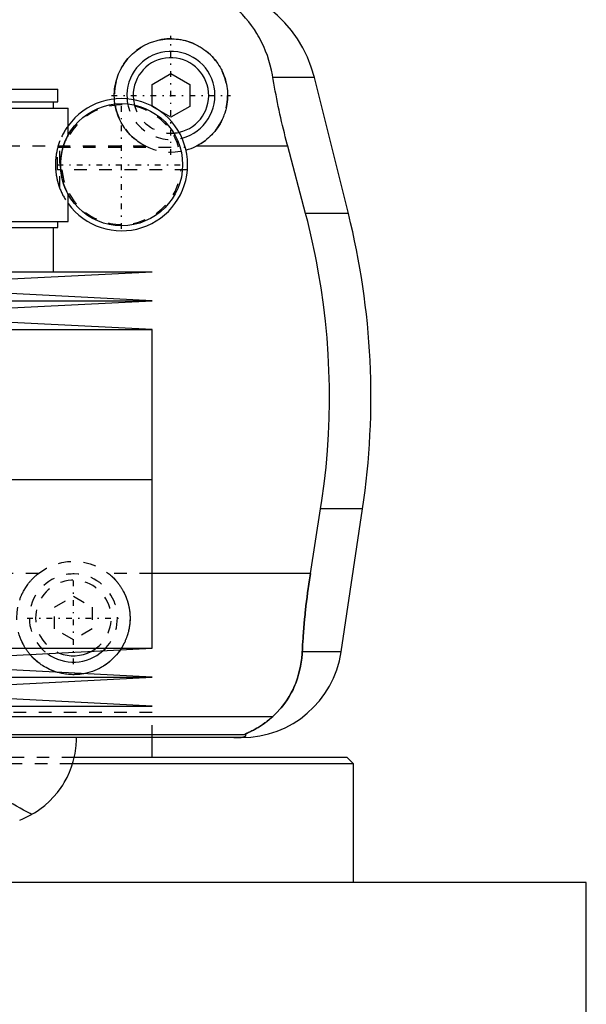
# Model space of a CAD drawing. Extents: x -90 to 90, y -319 to 827.
# Tile 6 of 11: x 34 to 80, y -21 to 57. Entities that reach past the tile are written whole.
import ezdxf

# ---------------------------------------------------------------- set-up
doc = ezdxf.new("R2010")
doc.units = 0
doc.linetypes.add('CENTER', pattern=[1.5, 0.45, -0.5, 0.05, -0.5])
doc.linetypes.add('DASHED', pattern=[2, 1, -1])
for name, color, linetype in [('AM_0', 7, 'CONTINUOUS'), ('AM_3', 7, 'DASHED'), ('AM_7', 7, 'CENTER')]:
    doc.layers.add(name, color=color, linetype=linetype)

msp = doc.modelspace()

# ---------------------------------------------------------------- linework, layer by layer
at = {"layer": 'AM_0', "color": 7, "linetype": 'CONTINUOUS'}
for p, q in [((45, 51.866), (46.5, 52.732)), ((46.5, 52.732), (48, 51.866)), ((57.893, 52.426), (54.602, 52.426)), ((60.596, 41.616), (57.893, 52.426)), ((45, 50.134), (45, 51.866)), ((48, 51.866), (48, 50.134)), ((-37.525, 51.5), (37.525, 51.5)), ((37.525, 50.5), (37.525, 51.5)), ((-37.525, 50.5), (37.525, 50.5)), ((37.175, 50), (37.175, 50.5)), ((46.5, 49.268), (45, 50.134)), ((48, 50.134), (46.5, 49.268)), ((-38.325, 50), (38.325, 50)), ((38.325, 47.837), (38.325, 50)), ((55.781, 46.968), (48.498, 46.968)), ((57.2, 41.616), (55.781, 46.968)), ((38.325, 41), (38.325, 43.163)), ((60.596, 41.616), (57.2, 41.616)), ((-38.325, 41), (38.325, 41)), ((37.525, 40.5), (37.525, 41)), ((-37.525, 40.5), (37.525, 40.5)), ((37.175, 37), (37.175, 40.5)), ((-45, 37), (45, 37)), ((22.5, 35.85), (45, 37)), ((45, 34.7), (22.5, 35.85)), ((-45, 34.7), (45, 34.7)), ((22.5, 33.55), (45, 34.7)), ((45, 32.4), (22.5, 33.55)), ((-45, 32.4), (45, 32.4)), ((45, 20.5), (45, 32.4)), ((-45, 20.5), (45, 20.5)), ((45, 7.1), (45, 20.5)), ((57.58, 13.032), (58.394, 18.159)), ((61.724, 18.159), (58.394, 18.159)), ((60.021, 6.813), (61.724, 18.159)), ((57.58, 13.032), (45, 13.032)), ((-45, 7.1), (45, 7.1)), ((22.5, 5.95), (45, 7.1)), ((60.021, 6.813), (56.932, 6.813)), ((45, 4.8), (22.5, 5.95)), ((-45, 4.8), (45, 4.8)), ((22.5, 3.65), (45, 4.8)), ((45, 2.5), (22.5, 3.65)), ((-45, 2.5), (45, 2.5)), ((21.4, 1.693), (54.6, 1.693)), ((29.831, 0.254), (52.378, 0.254)), ((52.11, 0), (30.286, 0)), ((45, -1.58), (45, 0)), ((61, -2.08), (38.684, -2.08)), ((60.5, -1.58), (38.837, -1.58)), ((61, -2.08), (60.5, -1.58)), ((61, -11.5), (61, -2.08)), ((79.5, -11.5), (20.023, -11.5)), ((79.5, -28.2), (79.5, -11.5))]:
    msp.add_line(p, q, dxfattribs=at)
for points in [[(54.602, 52.426, 0), (54.568, 52.624, 0), (54.487, 53.017, 0), (54.393, 53.404, 0), (54.34, 53.595, 0), (54.284, 53.785, 0), (54.161, 54.159, 0), (54.024, 54.526, 0), (53.873, 54.885, 0), (53.708, 55.236, 0), (53.529, 55.579, 0), (53.435, 55.747, 0), (53.337, 55.912, 0), (53.131, 56.236, 0), (52.912, 56.55, 0), (52.68, 56.852, 0), (52.435, 57.144, 0), (52.177, 57.424, 0), (52.043, 57.559, 0), (51.906, 57.692, 0), (51.622, 57.947, 0), (51.326, 58.19, 0), (51.173, 58.307, 0)], [(42.009, 50.721, 0), (42.004, 50.808, 0), (42, 50.982, 0), (42.003, 51.156, 0), (42.007, 51.243, 0), (42.012, 51.33, 0), (42.029, 51.506, 0), (42.052, 51.682, 0), (42.083, 51.858, 0), (42.12, 52.033, 0), (42.165, 52.208, 0), (42.19, 52.294, 0), (42.217, 52.38, 0), (42.276, 52.551, 0), (42.341, 52.719, 0), (42.413, 52.884, 0), (42.492, 53.046, 0), (42.577, 53.204, 0), (42.622, 53.282, 0), (42.668, 53.359, 0), (42.764, 53.509, 0), (42.866, 53.654, 0), (42.919, 53.725, 0), (42.973, 53.794, 0), (43.084, 53.929, 0), (43.199, 54.058, 0), (43.258, 54.121, 0), (43.318, 54.182, 0), (43.441, 54.3, 0), (43.57, 54.416, 0), (43.706, 54.527, 0), (43.847, 54.635, 0), (43.993, 54.737, 0), (44.069, 54.787, 0), (44.145, 54.835, 0), (44.302, 54.927, 0), (44.463, 55.013, 0), (44.628, 55.092, 0), (44.797, 55.165, 0), (44.968, 55.231, 0), (45.055, 55.262, 0), (45.143, 55.29, 0), (45.319, 55.342, 0), (45.498, 55.387, 0), (45.677, 55.424, 0), (45.857, 55.454, 0), (46.037, 55.476, 0), (46.127, 55.485, 0), (46.216, 55.491, 0), (46.395, 55.499, 0), (46.571, 55.499, 0), (46.749, 55.493, 0), (46.928, 55.48, 0), (47.108, 55.459, 0), (47.198, 55.446, 0), (47.288, 55.43, 0), (47.468, 55.395, 0), (47.646, 55.352, 0), (47.823, 55.301, 0), (47.998, 55.243, 0), (48.171, 55.178, 0), (48.256, 55.143, 0), (48.34, 55.107, 0), (48.505, 55.028, 0), (48.667, 54.944, 0), (48.747, 54.899, 0), (48.825, 54.853, 0), (48.978, 54.756, 0), (49.125, 54.655, 0), (49.197, 54.602, 0), (49.268, 54.548, 0), (49.404, 54.437, 0), (49.535, 54.323, 0), (49.659, 54.205, 0), (49.778, 54.083, 0), (49.894, 53.955, 0), (49.951, 53.888, 0), (50.006, 53.821, 0), (50.114, 53.681, 0), (50.217, 53.537, 0), (50.314, 53.388, 0), (50.406, 53.235, 0), (50.492, 53.077, 0), (50.533, 52.997, 0), (50.572, 52.916, 0), (50.645, 52.751, 0), (50.712, 52.584, 0), (50.772, 52.413, 0), (50.825, 52.241, 0), (50.872, 52.067, 0), (50.892, 51.98, 0), (50.911, 51.892, 0), (50.943, 51.716, 0), (50.967, 51.54, 0), (50.985, 51.364, 0), (50.996, 51.189, 0), (51, 51.016, 0), (50.999, 50.929, 0), (50.997, 50.842, 0), (50.988, 50.666, 0), (50.971, 50.489, 0), (50.947, 50.31, 0), (50.915, 50.132, 0), (50.876, 49.953, 0), (50.854, 49.864, 0), (50.83, 49.775, 0), (50.776, 49.598, 0), (50.715, 49.423, 0), (50.681, 49.336, 0), (50.646, 49.251, 0), (50.57, 49.081, 0), (50.488, 48.914, 0), (50.444, 48.833, 0), (50.398, 48.752, 0), (50.303, 48.594, 0), (50.201, 48.44, 0), (50.094, 48.292, 0), (49.981, 48.149, 0), (49.864, 48.012, 0), (49.804, 47.945, 0), (49.743, 47.881, 0), (49.618, 47.756, 0), (49.487, 47.635, 0), (49.35, 47.518, 0), (49.207, 47.405, 0), (49.058, 47.298, 0), (48.982, 47.246, 0), (48.904, 47.196, 0), (48.745, 47.1, 0), (48.581, 47.01, 0), (48.498, 46.968, 0)], [(55.781, 46.968, 0), (55.741, 47.12, 0), (55.662, 47.424, 0), (55.585, 47.726, 0), (55.547, 47.877, 0), (55.51, 48.027, 0), (55.436, 48.327, 0), (55.365, 48.626, 0), (55.296, 48.924, 0), (55.227, 49.223, 0), (55.161, 49.525, 0), (55.128, 49.676, 0), (55.095, 49.827, 0), (55.031, 50.131, 0), (54.968, 50.435, 0), (54.907, 50.741, 0), (54.848, 51.047, 0), (54.79, 51.353, 0), (54.762, 51.506, 0), (54.735, 51.66, 0), (54.68, 51.966, 0), (54.628, 52.273, 0), (54.602, 52.426, 0)], [(58.394, 18.159, 0), (58.495, 18.825, 0), (58.674, 20.156, 0), (58.821, 21.482, 0), (58.882, 22.142, 0), (58.935, 22.799, 0), (59.018, 24.102, 0), (59.071, 25.384, 0), (59.094, 26.642, 0), (59.089, 27.883, 0), (59.057, 29.149, 0), (59.03, 29.791, 0), (58.995, 30.438, 0), (58.902, 31.746, 0), (58.777, 33.067, 0), (58.62, 34.395, 0), (58.431, 35.726, 0), (58.21, 37.055, 0), (58.088, 37.717, 0), (57.958, 38.376, 0), (57.676, 39.685, 0), (57.366, 40.978, 0), (57.2, 41.616, 0)], [(56.932, 6.813, 0), (56.941, 6.985, 0), (56.96, 7.331, 0), (56.981, 7.678, 0), (56.992, 7.852, 0), (57.004, 8.026, 0), (57.03, 8.374, 0), (57.058, 8.723, 0), (57.088, 9.071, 0), (57.12, 9.42, 0), (57.155, 9.769, 0), (57.173, 9.943, 0), (57.191, 10.117, 0), (57.23, 10.464, 0), (57.27, 10.81, 0), (57.313, 11.155, 0), (57.357, 11.498, 0), (57.403, 11.84, 0), (57.427, 12.01, 0), (57.451, 12.18, 0), (57.501, 12.52, 0), (57.553, 12.861, 0), (57.58, 13.032, 0)], [(37.475, 5.185, 0), (37.403, 5.206, 0), (37.26, 5.254, 0), (37.119, 5.306, 0), (37.049, 5.334, 0), (36.98, 5.363, 0), (36.843, 5.424, 0), (36.709, 5.49, 0), (36.577, 5.559, 0), (36.448, 5.633, 0), (36.322, 5.711, 0), (36.261, 5.751, 0), (36.2, 5.792, 0), (36.081, 5.877, 0), (35.965, 5.965, 0), (35.854, 6.056, 0), (35.746, 6.149, 0), (35.643, 6.245, 0), (35.593, 6.293, 0), (35.544, 6.343, 0), (35.447, 6.444, 0), (35.352, 6.55, 0), (35.306, 6.604, 0)], [(42.472, 6.97, 0), (42.416, 6.89, 0), (42.299, 6.734, 0), (42.177, 6.584, 0), (42.115, 6.512, 0), (42.051, 6.441, 0), (41.919, 6.305, 0), (41.782, 6.175, 0), (41.638, 6.049, 0), (41.487, 5.928, 0), (41.328, 5.812, 0), (41.247, 5.756, 0), (41.163, 5.702, 0), (40.993, 5.599, 0), (40.816, 5.502, 0), (40.635, 5.414, 0), (40.45, 5.333, 0), (40.261, 5.261, 0), (40.165, 5.228, 0), (40.069, 5.198, 0), (39.874, 5.143, 0), (39.678, 5.097, 0), (39.579, 5.077, 0)], [(54.6, 1.693, 0), (54.718, 1.8, 0), (54.945, 2.021, 0), (55.16, 2.253, 0), (55.263, 2.372, 0), (55.363, 2.494, 0), (55.554, 2.744, 0), (55.733, 3.004, 0), (55.901, 3.271, 0), (56.056, 3.547, 0), (56.199, 3.831, 0), (56.266, 3.975, 0), (56.33, 4.121, 0), (56.448, 4.419, 0), (56.554, 4.722, 0), (56.647, 5.031, 0), (56.727, 5.345, 0), (56.795, 5.664, 0), (56.824, 5.825, 0), (56.85, 5.988, 0), (56.893, 6.315, 0), (56.922, 6.646, 0), (56.932, 6.813, 0)], [(52.378, 0.254, 0), (52.377, 0.255, 0), (52.376, 0.256, 0), (52.375, 0.258, 0), (52.375, 0.259, 0), (52.376, 0.26, 0), (52.377, 0.263, 0), (52.379, 0.265, 0), (52.381, 0.268, 0), (52.385, 0.271, 0), (52.389, 0.274, 0), (52.391, 0.275, 0), (52.394, 0.277, 0), (52.4, 0.281, 0), (52.406, 0.284, 0), (52.413, 0.288, 0), (52.421, 0.292, 0), (52.429, 0.296, 0), (52.433, 0.299, 0), (52.438, 0.301, 0), (52.447, 0.306, 0), (52.457, 0.31, 0), (52.462, 0.313, 0), (52.468, 0.315, 0), (52.479, 0.321, 0), (52.49, 0.326, 0), (52.496, 0.329, 0), (52.502, 0.331, 0), (52.514, 0.337, 0), (52.527, 0.343, 0), (52.54, 0.349, 0), (52.553, 0.355, 0), (52.567, 0.361, 0), (52.574, 0.364, 0), (52.581, 0.368, 0), (52.595, 0.374, 0), (52.61, 0.381, 0), (52.663, 0.405, 0), (52.763, 0.452, 0), (52.876, 0.506, 0), (52.999, 0.568, 0), (53.064, 0.602, 0), (53.132, 0.638, 0), (53.273, 0.717, 0), (53.426, 0.807, 0), (53.588, 0.908, 0), (53.758, 1.021, 0), (53.936, 1.147, 0), (54.027, 1.214, 0), (54.12, 1.286, 0), (54.309, 1.438, 0), (54.502, 1.605, 0), (54.6, 1.693, 0)], [(34.484, -6.545, 0), (34.742, -6.441, 0), (35.22, -6.216, 0), (35.664, -5.965, 0), (35.877, -5.829, 0), (36.083, -5.686, 0), (36.476, -5.382, 0), (36.842, -5.055, 0), (37.18, -4.708, 0), (37.49, -4.343, 0), (37.771, -3.962, 0), (37.901, -3.766, 0), (38.023, -3.567, 0), (38.245, -3.162, 0), (38.438, -2.747, 0), (38.602, -2.326, 0), (38.737, -1.901, 0), (38.843, -1.475, 0), (38.885, -1.261, 0), (38.921, -1.048, 0), (38.972, -0.625, 0), (38.997, -0.207, 0), (39, 0, 0)], [(51.492, 0, 0), (51.497, 0, 0), (51.506, 0, 0), (51.516, 0, 0), (51.521, 0, 0), (51.525, 0, 0), (51.535, 0, 0), (51.544, 0, 0), (51.553, 0, 0), (51.562, 0, 0), (51.57, 0, 0), (51.574, 0, 0), (51.579, 0, 0), (51.587, 0.001, 0), (51.596, 0.001, 0), (51.605, 0.001, 0), (51.614, 0.001, 0), (51.623, 0.001, 0), (51.627, 0.001, 0), (51.631, 0.001, 0), (51.64, 0.001, 0), (51.649, 0.002, 0), (51.653, 0.002, 0), (51.657, 0.002, 0), (51.666, 0.002, 0), (51.674, 0.002, 0), (51.678, 0.002, 0), (51.682, 0.002, 0), (51.689, 0.003, 0), (51.697, 0.003, 0), (51.704, 0.003, 0), (51.712, 0.003, 0), (51.719, 0.003, 0), (51.723, 0.004, 0), (51.726, 0.004, 0), (51.734, 0.004, 0), (51.741, 0.004, 0), (51.748, 0.004, 0), (51.756, 0.005, 0), (51.763, 0.005, 0), (51.766, 0.005, 0), (51.77, 0.005, 0), (51.777, 0.006, 0), (51.784, 0.006, 0), (51.79, 0.006, 0), (51.797, 0.007, 0), (51.803, 0.007, 0), (51.807, 0.007, 0), (51.81, 0.007, 0), (51.816, 0.007, 0), (51.822, 0.008, 0), (51.842, 0.009, 0), (51.874, 0.011, 0), (51.89, 0.012, 0), (51.905, 0.013, 0), (51.934, 0.015, 0), (51.962, 0.017, 0), (51.988, 0.019, 0), (52.012, 0.022, 0), (52.035, 0.024, 0), (52.046, 0.025, 0), (52.057, 0.026, 0), (52.077, 0.029, 0), (52.096, 0.031, 0), (52.105, 0.032, 0), (52.113, 0.033, 0), (52.129, 0.036, 0), (52.145, 0.038, 0), (52.153, 0.039, 0), (52.16, 0.04, 0), (52.175, 0.043, 0), (52.189, 0.045, 0), (52.234, 0.053, 0), (52.298, 0.069, 0), (52.348, 0.084, 0), (52.386, 0.099, 0), (52.413, 0.113, 0), (52.423, 0.121, 0), (52.432, 0.128, 0), (52.445, 0.142, 0), (52.452, 0.157, 0), (52.454, 0.171, 0), (52.451, 0.186, 0), (52.443, 0.201, 0), (52.437, 0.209, 0), (52.43, 0.216, 0), (52.412, 0.231, 0), (52.391, 0.247, 0), (52.378, 0.254, 0)]]:
    msp.add_polyline3d(points, dxfattribs=at)
msp.add_circle((42.575, 45.5), 4.85, dxfattribs=at)
for centre, radius, start, end in [((48.192, 50), 10, 14.03784, 90), ((46.5, 51), 3.5, 284.58117, 184.39276), ((46.5, 51), 3, 282.55225, 186.42168), ((42.575, 45.5), 5.25, 215.95057, 144.04943), ((46.5, 51), 4.5, 285.39858, 296.36283), ((2.388, 27.062), 60, 351.46703, 14.03784), ((38.75, 9.5), 3.5, 233.81908, 312.03273), ((38.75, 9.5), 3, 247.78959, 298.06222), ((52.11, 8), 8, 270, 351.46703)]:
    msp.add_arc(centre, radius, start, end, dxfattribs=at)
at = {"layer": 'AM_3', "color": 6, "linetype": 'DASHED'}
for p, q in [((44.502, 46.968), (-38.325, 46.968)), ((37.68, 43.601), (37.68, 47.399)), ((37.5, 45.1), (37.5, 46.844)), ((37.515, 46.9), (47.635, 46.9)), ((47.81, 45.1), (37.5, 45.1)), ((35.962, 13.032), (-35.962, 13.032)), ((45, 13.032), (41.538, 13.032)), ((37.25, 10.366), (38.75, 11.232)), ((38.75, 11.232), (40.25, 10.366)), ((37.25, 8.634), (37.25, 10.366)), ((40.25, 10.366), (40.25, 8.634)), ((38.75, 7.768), (37.25, 8.634)), ((40.25, 8.634), (38.75, 7.768)), ((45, 2), (-45, 2)), ((45, 2), (-45, 2)), ((45, 0), (45, 2)), ((38.837, -1.58), (-38.837, -1.58)), ((38.684, -2.08), (-38.684, -2.08))]:
    msp.add_line(p, q, dxfattribs=at)
for points in [[(42.051, 50.322, 0), (42.042, 50.389, 0), (42.025, 50.522, 0), (42.013, 50.655, 0), (42.009, 50.721, 0)], [(44.502, 46.968, 0), (44.393, 47.024, 0), (44.181, 47.144, 0), (43.977, 47.274, 0), (43.878, 47.343, 0), (43.781, 47.414, 0), (43.595, 47.563, 0), (43.42, 47.719, 0), (43.255, 47.882, 0), (43.098, 48.055, 0), (42.948, 48.238, 0), (42.875, 48.333, 0), (42.806, 48.431, 0), (42.673, 48.632, 0), (42.551, 48.842, 0), (42.44, 49.058, 0), (42.341, 49.281, 0), (42.255, 49.507, 0), (42.216, 49.622, 0), (42.181, 49.738, 0), (42.119, 49.971, 0), (42.071, 50.205, 0), (42.051, 50.322, 0)], [(38.325, 47.837, 0), (38.323, 47.833, 0), (38.304, 47.798, 0), (38.266, 47.725, 0), (38.239, 47.673, 0), (38.208, 47.609, 0), (38.165, 47.519, 0), (38.152, 47.491, 0), (38.139, 47.46, 0), (38.132, 47.445, 0), (38.125, 47.428, 0), (38.111, 47.395, 0), (38.096, 47.36, 0), (38.081, 47.323, 0), (38.065, 47.285, 0), (38.05, 47.244, 0), (38.042, 47.224, 0), (38.034, 47.202, 0), (38.017, 47.158, 0), (38.001, 47.112, 0), (37.984, 47.063, 0), (37.967, 47.012, 0), (37.949, 46.958, 0), (37.941, 46.931, 0), (37.932, 46.902, 0), (37.915, 46.843, 0), (37.897, 46.78, 0), (37.879, 46.714, 0), (37.862, 46.644, 0), (37.844, 46.569, 0), (37.836, 46.529, 0), (37.827, 46.489, 0), (37.81, 46.402, 0), (37.8, 46.348, 0), (37.797, 46.331, 0), (37.794, 46.315, 0), (37.793, 46.307, 0), (37.791, 46.298, 0), (37.788, 46.281, 0), (37.786, 46.264, 0), (37.783, 46.247, 0), (37.78, 46.229, 0), (37.777, 46.211, 0), (37.776, 46.202, 0), (37.775, 46.193, 0), (37.772, 46.174, 0), (37.769, 46.155, 0), (37.767, 46.136, 0), (37.764, 46.117, 0), (37.762, 46.098, 0), (37.761, 46.088, 0), (37.76, 46.078, 0), (37.757, 46.058, 0), (37.755, 46.038, 0), (37.753, 46.018, 0), (37.751, 45.997, 0), (37.748, 45.977, 0), (37.747, 45.966, 0), (37.746, 45.956, 0), (37.745, 45.935, 0), (37.743, 45.914, 0), (37.742, 45.903, 0), (37.741, 45.892, 0), (37.739, 45.871, 0), (37.738, 45.849, 0), (37.737, 45.838, 0), (37.736, 45.827, 0), (37.735, 45.805, 0), (37.733, 45.783, 0), (37.732, 45.761, 0), (37.731, 45.739, 0), (37.73, 45.716, 0), (37.729, 45.705, 0), (37.729, 45.694, 0), (37.728, 45.671, 0), (37.727, 45.648, 0), (37.727, 45.626, 0), (37.726, 45.603, 0), (37.726, 45.58, 0), (37.725, 45.569, 0), (37.725, 45.557, 0), (37.725, 45.534, 0), (37.725, 45.511, 0), (37.725, 45.5, 0), (37.725, 45.489, 0), (37.725, 45.466, 0), (37.725, 45.443, 0), (37.725, 45.431, 0), (37.726, 45.42, 0), (37.726, 45.397, 0), (37.727, 45.374, 0), (37.727, 45.352, 0), (37.728, 45.329, 0), (37.729, 45.306, 0), (37.729, 45.295, 0), (37.73, 45.284, 0), (37.731, 45.261, 0), (37.732, 45.239, 0), (37.733, 45.217, 0), (37.735, 45.195, 0), (37.736, 45.173, 0), (37.737, 45.162, 0), (37.738, 45.151, 0), (37.739, 45.129, 0), (37.741, 45.108, 0), (37.742, 45.097, 0), (37.743, 45.086, 0), (37.745, 45.065, 0), (37.746, 45.044, 0), (37.747, 45.034, 0), (37.748, 45.023, 0), (37.751, 45.003, 0), (37.753, 44.982, 0), (37.755, 44.962, 0), (37.757, 44.942, 0), (37.76, 44.922, 0), (37.761, 44.912, 0), (37.762, 44.902, 0), (37.764, 44.883, 0), (37.767, 44.864, 0), (37.769, 44.845, 0), (37.772, 44.826, 0), (37.775, 44.807, 0), (37.776, 44.798, 0), (37.777, 44.789, 0), (37.78, 44.771, 0), (37.783, 44.753, 0), (37.786, 44.736, 0), (37.788, 44.719, 0), (37.791, 44.702, 0), (37.793, 44.693, 0), (37.794, 44.685, 0), (37.797, 44.669, 0), (37.8, 44.652, 0), (37.81, 44.598, 0), (37.827, 44.511, 0), (37.836, 44.471, 0), (37.844, 44.431, 0), (37.862, 44.356, 0), (37.879, 44.286, 0), (37.897, 44.22, 0), (37.915, 44.157, 0), (37.932, 44.098, 0), (37.941, 44.069, 0), (37.949, 44.042, 0), (37.967, 43.988, 0), (37.984, 43.937, 0), (38.001, 43.888, 0), (38.017, 43.842, 0), (38.034, 43.798, 0), (38.042, 43.776, 0), (38.05, 43.756, 0), (38.065, 43.715, 0), (38.081, 43.677, 0), (38.096, 43.64, 0), (38.111, 43.605, 0), (38.125, 43.572, 0), (38.132, 43.555, 0), (38.139, 43.54, 0), (38.152, 43.509, 0), (38.165, 43.481, 0), (38.208, 43.391, 0), (38.239, 43.327, 0), (38.266, 43.275, 0), (38.304, 43.202, 0), (38.323, 43.167, 0), (38.325, 43.163, 0)], [(37.68, 47.399, 0), (37.655, 47.331, 0), (37.603, 47.185, 0), (37.552, 47.026, 0), (37.527, 46.941, 0), (37.522, 46.926, 0), (37.514, 46.896, 0), (37.506, 46.867, 0), (37.502, 46.851, 0), (37.498, 46.836, 0), (37.49, 46.805, 0), (37.482, 46.774, 0), (37.474, 46.742, 0), (37.466, 46.71, 0), (37.459, 46.677, 0), (37.455, 46.661, 0), (37.451, 46.644, 0), (37.444, 46.61, 0), (37.436, 46.576, 0), (37.429, 46.541, 0), (37.422, 46.506, 0), (37.415, 46.47, 0), (37.412, 46.452, 0), (37.409, 46.433, 0), (37.402, 46.395, 0), (37.395, 46.356, 0), (37.389, 46.316, 0), (37.382, 46.274, 0), (37.376, 46.232, 0), (37.373, 46.21, 0), (37.37, 46.189, 0), (37.365, 46.144, 0), (37.359, 46.099, 0), (37.354, 46.054, 0), (37.35, 46.007, 0), (37.345, 45.96, 0), (37.343, 45.936, 0), (37.341, 45.912, 0), (37.338, 45.864, 0), (37.335, 45.816, 0), (37.332, 45.767, 0), (37.33, 45.718, 0), (37.328, 45.67, 0), (37.327, 45.645, 0), (37.326, 45.621, 0), (37.325, 45.572, 0), (37.325, 45.524, 0), (37.325, 45.5, 0), (37.325, 45.476, 0), (37.325, 45.428, 0), (37.326, 45.379, 0), (37.327, 45.355, 0), (37.328, 45.33, 0), (37.33, 45.282, 0), (37.332, 45.233, 0), (37.335, 45.184, 0), (37.338, 45.136, 0), (37.341, 45.088, 0), (37.343, 45.064, 0), (37.345, 45.04, 0), (37.35, 44.993, 0), (37.354, 44.946, 0), (37.359, 44.901, 0), (37.365, 44.856, 0), (37.37, 44.811, 0), (37.373, 44.79, 0), (37.376, 44.768, 0), (37.382, 44.726, 0), (37.389, 44.684, 0), (37.395, 44.644, 0), (37.402, 44.605, 0), (37.409, 44.567, 0), (37.412, 44.548, 0), (37.415, 44.53, 0), (37.422, 44.494, 0), (37.429, 44.459, 0), (37.436, 44.424, 0), (37.444, 44.39, 0), (37.451, 44.356, 0), (37.455, 44.339, 0), (37.459, 44.323, 0), (37.466, 44.29, 0), (37.474, 44.258, 0), (37.482, 44.226, 0), (37.49, 44.195, 0), (37.498, 44.164, 0), (37.502, 44.149, 0), (37.506, 44.133, 0), (37.514, 44.104, 0), (37.522, 44.074, 0), (37.527, 44.059, 0), (37.531, 44.045, 0), (37.539, 44.016, 0), (37.547, 43.988, 0), (37.552, 43.974, 0), (37.556, 43.96, 0), (37.564, 43.933, 0), (37.573, 43.906, 0), (37.603, 43.815, 0), (37.655, 43.669, 0), (37.68, 43.601, 0)], [(34.476, 10.907, 0), (34.487, 10.94, 0), (34.509, 11.005, 0), (34.532, 11.069, 0), (34.557, 11.133, 0), (34.582, 11.197, 0), (34.609, 11.26, 0), (34.622, 11.292, 0), (34.636, 11.323, 0), (34.664, 11.386, 0), (34.694, 11.448, 0), (34.724, 11.51, 0), (34.755, 11.571, 0), (34.787, 11.632, 0), (34.803, 11.662, 0), (34.82, 11.692, 0), (34.854, 11.752, 0), (34.888, 11.811, 0), (34.924, 11.869, 0), (34.96, 11.927, 0), (34.997, 11.984, 0), (35.016, 12.012, 0), (35.035, 12.04, 0), (35.074, 12.096, 0), (35.114, 12.151, 0), (35.134, 12.178, 0), (35.154, 12.205, 0), (35.195, 12.259, 0), (35.236, 12.311, 0), (35.257, 12.337, 0), (35.278, 12.363, 0), (35.321, 12.414, 0), (35.365, 12.465, 0), (35.409, 12.514, 0), (35.453, 12.563, 0), (35.498, 12.61, 0), (35.521, 12.634, 0), (35.543, 12.657, 0), (35.589, 12.703, 0), (35.636, 12.749, 0), (35.684, 12.794, 0), (35.733, 12.838, 0), (35.782, 12.882, 0), (35.807, 12.904, 0), (35.832, 12.926, 0), (35.883, 12.969, 0), (35.935, 13.011, 0), (35.962, 13.032, 0)], [(41.538, 13.032, 0), (41.563, 13.012, 0), (41.612, 12.973, 0), (41.659, 12.933, 0), (41.683, 12.913, 0), (41.707, 12.892, 0), (41.753, 12.851, 0), (41.799, 12.81, 0), (41.844, 12.768, 0), (41.888, 12.726, 0), (41.931, 12.683, 0), (41.953, 12.661, 0), (41.974, 12.639, 0), (42.016, 12.595, 0), (42.058, 12.551, 0), (42.1, 12.505, 0), (42.141, 12.459, 0), (42.181, 12.411, 0), (42.201, 12.388, 0), (42.221, 12.364, 0), (42.261, 12.315, 0), (42.3, 12.266, 0), (42.319, 12.241, 0), (42.338, 12.216, 0), (42.376, 12.165, 0), (42.413, 12.114, 0), (42.431, 12.088, 0), (42.449, 12.062, 0), (42.485, 12.01, 0), (42.52, 11.957, 0), (42.554, 11.903, 0), (42.588, 11.849, 0), (42.621, 11.794, 0), (42.637, 11.767, 0), (42.653, 11.739, 0), (42.685, 11.683, 0), (42.716, 11.627, 0), (42.745, 11.57, 0), (42.775, 11.513, 0), (42.803, 11.455, 0), (42.817, 11.426, 0), (42.83, 11.397, 0), (42.857, 11.339, 0), (42.883, 11.28, 0), (42.908, 11.221, 0), (42.932, 11.161, 0), (42.955, 11.102, 0), (42.967, 11.072, 0), (42.978, 11.042, 0), (42.999, 10.981, 0), (43.02, 10.921, 0), (43.04, 10.86, 0), (43.059, 10.799, 0), (43.077, 10.737, 0), (43.085, 10.707, 0), (43.094, 10.676, 0), (43.11, 10.614, 0), (43.125, 10.553, 0), (43.14, 10.491, 0), (43.153, 10.429, 0), (43.166, 10.367, 0), (43.172, 10.336, 0), (43.177, 10.305, 0), (43.188, 10.243, 0), (43.198, 10.181, 0), (43.203, 10.15, 0), (43.207, 10.119, 0), (43.215, 10.058, 0), (43.223, 9.996, 0), (43.226, 9.965, 0), (43.229, 9.934, 0), (43.235, 9.873, 0), (43.239, 9.812, 0), (43.243, 9.751, 0), (43.246, 9.69, 0), (43.248, 9.629, 0), (43.249, 9.599, 0), (43.249, 9.569, 0), (43.25, 9.509, 0), (43.25, 9.449, 0), (43.249, 9.389, 0), (43.247, 9.329, 0), (43.244, 9.268, 0), (43.242, 9.238, 0), (43.24, 9.208, 0), (43.236, 9.147, 0), (43.231, 9.086, 0), (43.225, 9.025, 0), (43.218, 8.964, 0), (43.21, 8.903, 0), (43.206, 8.872, 0), (43.202, 8.842, 0), (43.192, 8.781, 0), (43.182, 8.72, 0), (43.171, 8.659, 0), (43.159, 8.598, 0), (43.146, 8.537, 0), (43.139, 8.507, 0), (43.132, 8.476, 0), (43.117, 8.416, 0), (43.102, 8.355, 0), (43.086, 8.295, 0), (43.068, 8.235, 0), (43.05, 8.175, 0), (43.041, 8.145, 0), (43.032, 8.115, 0), (43.012, 8.056, 0), (42.991, 7.996, 0), (42.981, 7.967, 0), (42.97, 7.938, 0), (42.948, 7.879, 0), (42.925, 7.821, 0), (42.913, 7.792, 0), (42.901, 7.763, 0), (42.877, 7.705, 0), (42.851, 7.648, 0), (42.825, 7.591, 0), (42.798, 7.535, 0), (42.771, 7.479, 0), (42.756, 7.451, 0), (42.742, 7.423, 0), (42.713, 7.368, 0), (42.683, 7.313, 0), (42.652, 7.259, 0), (42.621, 7.205, 0), (42.589, 7.152, 0), (42.573, 7.126, 0), (42.556, 7.1, 0), (42.523, 7.048, 0), (42.489, 6.996, 0), (42.472, 6.97, 0)], [(57.58, 13.032, 0), (57.553, 12.861, 0), (57.501, 12.52, 0), (57.451, 12.18, 0), (57.427, 12.01, 0), (57.403, 11.84, 0), (57.357, 11.498, 0), (57.313, 11.155, 0), (57.27, 10.81, 0), (57.23, 10.464, 0), (57.191, 10.117, 0), (57.173, 9.943, 0), (57.155, 9.769, 0), (57.12, 9.42, 0), (57.088, 9.071, 0), (57.058, 8.723, 0), (57.03, 8.374, 0), (57.004, 8.026, 0), (56.992, 7.852, 0), (56.981, 7.678, 0), (56.96, 7.331, 0), (56.941, 6.985, 0), (56.932, 6.813, 0)], [(35.306, 6.604, 0), (35.285, 6.629, 0), (35.244, 6.679, 0), (35.203, 6.73, 0), (35.183, 6.756, 0), (35.164, 6.782, 0), (35.124, 6.834, 0), (35.086, 6.888, 0), (35.048, 6.941, 0), (35.011, 6.996, 0), (34.975, 7.051, 0), (34.957, 7.079, 0), (34.939, 7.107, 0), (34.904, 7.163, 0), (34.87, 7.22, 0), (34.837, 7.278, 0), (34.804, 7.336, 0), (34.773, 7.395, 0), (34.757, 7.424, 0), (34.742, 7.454, 0), (34.712, 7.514, 0), (34.683, 7.574, 0), (34.669, 7.604, 0), (34.655, 7.635, 0), (34.628, 7.696, 0), (34.601, 7.757, 0), (34.588, 7.788, 0), (34.576, 7.819, 0), (34.551, 7.882, 0), (34.527, 7.944, 0), (34.505, 8.007, 0), (34.483, 8.071, 0)], [(56.932, 6.813, 0), (56.922, 6.646, 0), (56.893, 6.315, 0), (56.85, 5.988, 0), (56.824, 5.825, 0), (56.795, 5.664, 0), (56.727, 5.345, 0), (56.647, 5.031, 0), (56.554, 4.722, 0), (56.448, 4.418, 0), (56.329, 4.121, 0), (56.266, 3.975, 0), (56.199, 3.83, 0), (56.056, 3.547, 0), (55.9, 3.271, 0), (55.733, 3.003, 0), (55.554, 2.744, 0), (55.363, 2.494, 0), (55.263, 2.372, 0), (55.16, 2.253, 0), (54.945, 2.021, 0), (54.718, 1.8, 0), (54.6, 1.693, 0)], [(39.579, 5.077, 0), (39.52, 5.066, 0), (39.402, 5.048, 0), (39.285, 5.032, 0), (39.226, 5.025, 0), (39.167, 5.019, 0), (39.05, 5.01, 0), (38.934, 5.004, 0), (38.818, 5.001, 0), (38.702, 5, 0), (38.587, 5.003, 0), (38.528, 5.005, 0), (38.47, 5.009, 0), (38.353, 5.018, 0), (38.236, 5.029, 0), (38.118, 5.045, 0), (38, 5.063, 0), (37.883, 5.084, 0), (37.824, 5.096, 0), (37.765, 5.109, 0), (37.649, 5.137, 0), (37.532, 5.168, 0), (37.475, 5.185, 0)], [(54.6, 1.693, 0), (54.508, 1.609, 0), (54.325, 1.451, 0), (54.145, 1.305, 0), (54.057, 1.237, 0), (53.97, 1.172, 0), (53.799, 1.049, 0), (53.635, 0.938, 0), (53.477, 0.838, 0), (53.327, 0.748, 0), (53.184, 0.667, 0), (53.116, 0.63, 0), (53.051, 0.595, 0), (52.927, 0.531, 0), (52.812, 0.475, 0), (52.704, 0.424, 0), (52.644, 0.396, 0), (52.628, 0.389, 0), (52.612, 0.382, 0), (52.604, 0.378, 0), (52.596, 0.374, 0), (52.581, 0.367, 0), (52.566, 0.361, 0), (52.551, 0.354, 0), (52.537, 0.347, 0), (52.523, 0.341, 0), (52.516, 0.338, 0), (52.509, 0.335, 0), (52.496, 0.329, 0), (52.484, 0.323, 0), (52.478, 0.32, 0), (52.472, 0.317, 0), (52.46, 0.312, 0), (52.449, 0.307, 0), (52.444, 0.304, 0), (52.439, 0.302, 0), (52.429, 0.297, 0), (52.421, 0.292, 0), (52.412, 0.288, 0), (52.405, 0.284, 0), (52.398, 0.28, 0), (52.395, 0.278, 0), (52.392, 0.276, 0), (52.387, 0.272, 0), (52.383, 0.269, 0), (52.38, 0.266, 0), (52.377, 0.263, 0), (52.376, 0.261, 0), (52.375, 0.26, 0), (52.375, 0.259, 0), (52.376, 0.257, 0), (52.377, 0.255, 0), (52.378, 0.254, 0)], [(35.437, -6.098, 0), (35.311, -6.032, 0), (35.053, -5.894, 0), (34.789, -5.75, 0), (34.654, -5.675, 0), (34.518, -5.6, 0), (34.243, -5.445, 0), (33.961, -5.284, 0), (33.674, -5.119, 0), (33.382, -4.95, 0), (33.085, -4.777, 0), (32.935, -4.689, 0), (32.783, -4.6, 0), (32.477, -4.42, 0), (32.166, -4.237, 0), (31.851, -4.052, 0), (31.531, -3.865, 0), (31.207, -3.675, 0), (31.043, -3.58, 0), (30.879, -3.485, 0), (30.547, -3.294, 0), (30.212, -3.103, 0), (30.043, -3.007, 0)]]:
    msp.add_polyline3d(points, dxfattribs=at)
msp.add_circle((38.75, 9.5), 4.5, dxfattribs=at)
for centre, radius, start, end in [((46.5, 51), 4.5, 296.36283, 285.39858), ((42.575, 45.5), 4.75, 17.14176, 162.85824), ((46.5, 51), 3.5, 184.39276, 284.58117), ((46.5, 51), 3, 186.42168, 282.55225), ((42.575, 45.5), 5.25, 144.04943, 158.79975), ((42.575, 45.5), 4.75, 184.83063, 355.16937), ((42.575, 45.5), 5.25, 201.20025, 215.95057), ((38.75, 9.5), 3.5, 312.03273, 233.81908), ((38.75, 9.5), 3, 298.06222, 247.78959)]:
    msp.add_arc(centre, radius, start, end, dxfattribs=at)
at = {"layer": 'AM_7', "color": 4, "linetype": 'CENTER'}
for p, q in [((46.5, 46.275), (46.5, 55.725)), ((41.775, 51), (51.225, 51)), ((42.575, 40.407), (42.575, 50.593)), ((37.483, 45.5), (47.667, 45.5)), ((38.75, 5.825), (38.75, 13.175)), ((35.075, 9.5), (42.425, 9.5))]:
    msp.add_line(p, q, dxfattribs=at)

doc.saveas('drawing.dxf')
